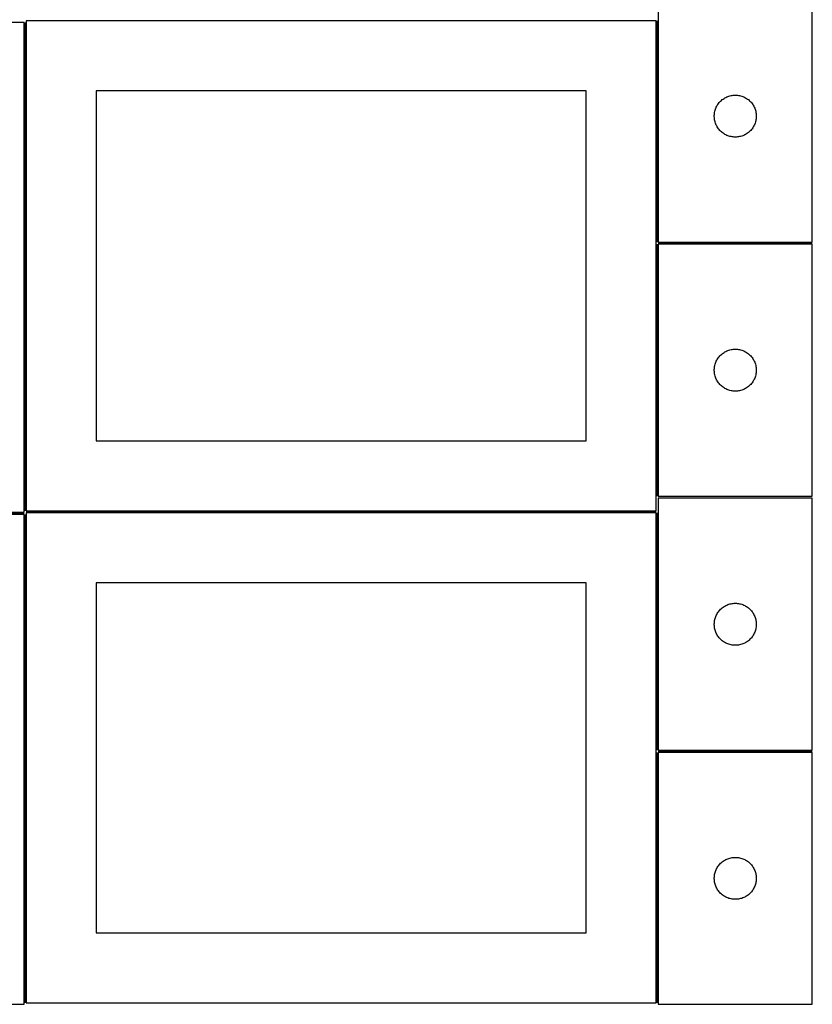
# Model space of a CAD drawing. Header units: millimetres. Extents: x 7 to 1493, y 7 to 2993.
# Tile 2 of 13: x 908 to 1475, y 7 to 710. Entities that reach past the tile are written whole.
import ezdxf

# ---------------------------------------------------------------- set-up
doc = ezdxf.new("R2010")
doc.units = ezdxf.units.MM
doc.layers.add('COMMON', color=5, linetype='CONTINUOUS', true_color=0x0000ff)
doc.layers.add('CUT', color=7, linetype='CONTINUOUS', true_color=0x000000)

msp = doc.modelspace()

# ---------------------------------------------------------------- linework, layer by layer
at = {"layer": 'COMMON'}
for p, q in [((912.35985, 708.074292), (912.35985, 359.166926)), ((1363.859851, 709.166926), (1363.859851, 551.084474)), ((1363.859851, 549.584473), (1363.859851, 369.584473)), ((1364.609852, 550.334473), (1474.609852, 550.334473)), ((461.60985, 357.324291), (911.60985, 357.324291)), ((912.35985, 356.574291), (912.35985, 7.666925)), ((913.109851, 358.416925), (1363.109851, 358.416925)), ((1363.859851, 357.666925), (1363.859851, 188.023869)), ((1363.859851, 186.523868), (1363.859851, 7.666925)), ((1364.609852, 187.273868), (1474.609852, 187.273868))]:
    msp.add_line(p, q, dxfattribs=at)
at = {"layer": 'CUT'}
for p, q in [((1364.609852, 731.084474), (1364.609852, 551.084474)), ((1474.609852, 551.084474), (1474.609852, 731.084474)), ((911.60985, 708.074292), (461.60985, 708.074292)), ((911.60985, 358.074292), (911.60985, 708.074292)), ((1363.109851, 709.166926), (913.109851, 709.166926)), ((913.109851, 709.166926), (913.109851, 359.166926)), ((1363.109851, 359.166926), (1363.109851, 709.166926)), ((1313.109851, 659.166926), (963.109851, 659.166926)), ((963.109851, 659.166926), (963.109851, 409.166926)), ((1313.109851, 409.166926), (1313.109851, 659.166926)), ((1412.221631, 654.138753), (1412.903445, 654.50178)), ((1412.903445, 654.50178), (1413.603043, 654.829228)), ((1413.603043, 654.829228), (1414.31857, 655.120226)), ((1414.31857, 655.120226), (1415.048129, 655.374005)), ((1415.048129, 655.374005), (1415.789785, 655.58989)), ((1415.789785, 655.58989), (1416.541571, 655.767309)), ((1416.541571, 655.767309), (1417.301493, 655.905793)), ((1417.301493, 655.905793), (1418.067537, 656.004972)), ((1418.067537, 656.004972), (1418.83767, 656.064585)), ((1418.83767, 656.064585), (1419.609852, 656.084474)), ((1419.609852, 656.084474), (1420.382033, 656.064585)), ((1420.382033, 656.064585), (1421.152167, 656.004972)), ((1421.152167, 656.004972), (1421.91821, 655.905793)), ((1421.91821, 655.905793), (1422.678133, 655.767309)), ((1422.678133, 655.767309), (1423.429919, 655.58989)), ((1423.429919, 655.58989), (1424.171574, 655.374005)), ((1424.171574, 655.374005), (1424.901133, 655.120226)), ((1424.901133, 655.120226), (1425.61666, 654.829228)), ((1425.61666, 654.829228), (1426.316259, 654.50178)), ((1426.316259, 654.50178), (1426.998073, 654.138753)), ((1405.714992, 646.735392), (1406.024318, 647.44319)), ((1406.024318, 647.44319), (1406.36967, 648.134125)), ((1406.36967, 648.134125), (1406.750132, 648.806366)), ((1406.750132, 648.806366), (1407.164696, 649.45813)), ((1407.164696, 649.45813), (1407.612263, 650.087688)), ((1407.612263, 650.087688), (1408.091645, 650.693372)), ((1408.091645, 650.693372), (1408.601571, 651.273574)), ((1408.601571, 651.273574), (1409.140689, 651.826757)), ((1409.140689, 651.826757), (1409.70757, 652.351453)), ((1409.70757, 652.351453), (1410.300709, 652.846271)), ((1410.300709, 652.846271), (1410.918535, 653.309899)), ((1410.918535, 653.309899), (1411.559409, 653.741107)), ((1411.559409, 653.741107), (1412.221631, 654.138753)), ((1426.998073, 654.138753), (1427.660295, 653.741107)), ((1427.660295, 653.741107), (1428.301168, 653.309899)), ((1428.301168, 653.309899), (1428.918994, 652.846271)), ((1428.918994, 652.846271), (1429.512134, 652.351453)), ((1429.512134, 652.351453), (1430.079014, 651.826757)), ((1430.079014, 651.826757), (1430.618132, 651.273574)), ((1430.618132, 651.273574), (1431.128058, 650.693372)), ((1431.128058, 650.693372), (1431.60744, 650.087688)), ((1431.60744, 650.087688), (1432.055007, 649.45813)), ((1432.055007, 649.45813), (1432.469571, 648.806366)), ((1432.469571, 648.806366), (1432.850034, 648.134125)), ((1432.850034, 648.134125), (1433.195386, 647.44319)), ((1433.195386, 647.44319), (1433.504711, 646.735392)), ((1404.614825, 641.470693), (1404.654589, 642.242106)), ((1404.614825, 640.698255), (1404.614825, 641.470693)), ((1404.654589, 639.926842), (1404.614825, 640.698255)), ((1404.654589, 642.242106), (1404.734012, 643.010449)), ((1404.734012, 643.010449), (1404.852882, 643.773685)), ((1404.852882, 643.773685), (1405.010886, 644.52979)), ((1405.010886, 644.52979), (1405.207604, 645.276759)), ((1405.207604, 645.276759), (1405.442513, 646.01261)), ((1405.442513, 646.01261), (1405.714992, 646.735392)), ((1433.504711, 646.735392), (1433.77719, 646.01261)), ((1433.77719, 646.01261), (1434.0121, 645.276759)), ((1434.0121, 645.276759), (1434.208817, 644.52979)), ((1434.208817, 644.52979), (1434.366821, 643.773685)), ((1434.366821, 643.773685), (1434.485692, 643.010449)), ((1434.485692, 643.010449), (1434.565115, 642.242106)), ((1434.565115, 642.242106), (1434.604879, 641.470693)), ((1434.604879, 640.698255), (1434.565115, 639.926842)), ((1434.604879, 641.470693), (1434.604879, 640.698255)), ((1404.734012, 639.158499), (1404.654589, 639.926842)), ((1404.852882, 638.395263), (1404.734012, 639.158499)), ((1405.010886, 637.639158), (1404.852882, 638.395263)), ((1405.207604, 636.89219), (1405.010886, 637.639158)), ((1405.442513, 636.156338), (1405.207604, 636.89219)), ((1405.714992, 635.433556), (1405.442513, 636.156338)), ((1406.024318, 634.725758), (1405.714992, 635.433556)), ((1406.36967, 634.034823), (1406.024318, 634.725758)), ((1406.750132, 633.362582), (1406.36967, 634.034823)), ((1407.164696, 632.710818), (1406.750132, 633.362582)), ((1432.469571, 633.362582), (1432.055007, 632.710818)), ((1432.850034, 634.034823), (1432.469571, 633.362582)), ((1433.195386, 634.725758), (1432.850034, 634.034823)), ((1433.504711, 635.433556), (1433.195386, 634.725758)), ((1433.77719, 636.156338), (1433.504711, 635.433556)), ((1434.0121, 636.89219), (1433.77719, 636.156338)), ((1434.208817, 637.639158), (1434.0121, 636.89219)), ((1434.366821, 638.395263), (1434.208817, 637.639158)), ((1434.485692, 639.158499), (1434.366821, 638.395263)), ((1434.565115, 639.926842), (1434.485692, 639.158499)), ((1407.612263, 632.08126), (1407.164696, 632.710818)), ((1408.091645, 631.475576), (1407.612263, 632.08126)), ((1408.601571, 630.895374), (1408.091645, 631.475576)), ((1409.140689, 630.342191), (1408.601571, 630.895374)), ((1409.70757, 629.817495), (1409.140689, 630.342191)), ((1410.300709, 629.322677), (1409.70757, 629.817495)), ((1410.918535, 628.859049), (1410.300709, 629.322677)), ((1411.559409, 628.427841), (1410.918535, 628.859049)), ((1412.221631, 628.030195), (1411.559409, 628.427841)), ((1412.903445, 627.667168), (1412.221631, 628.030195)), ((1413.603043, 627.33972), (1412.903445, 627.667168)), ((1414.31857, 627.048722), (1413.603043, 627.33972)), ((1415.048129, 626.794943), (1414.31857, 627.048722)), ((1415.789785, 626.579058), (1415.048129, 626.794943)), ((1416.541571, 626.401639), (1415.789785, 626.579058)), ((1417.301493, 626.263156), (1416.541571, 626.401639)), ((1418.067537, 626.163976), (1417.301493, 626.263156)), ((1418.83767, 626.104363), (1418.067537, 626.163976)), ((1419.609852, 626.084474), (1418.83767, 626.104363)), ((1420.382033, 626.104363), (1419.609852, 626.084474)), ((1421.152167, 626.163976), (1420.382033, 626.104363)), ((1421.91821, 626.263156), (1421.152167, 626.163976)), ((1422.678133, 626.401639), (1421.91821, 626.263156)), ((1423.429919, 626.579058), (1422.678133, 626.401639)), ((1424.171574, 626.794943), (1423.429919, 626.579058)), ((1424.901133, 627.048722), (1424.171574, 626.794943)), ((1425.61666, 627.33972), (1424.901133, 627.048722)), ((1426.316259, 627.667168), (1425.61666, 627.33972)), ((1426.998073, 628.030195), (1426.316259, 627.667168)), ((1427.660295, 628.427841), (1426.998073, 628.030195)), ((1428.301168, 628.859049), (1427.660295, 628.427841)), ((1428.918994, 629.322677), (1428.301168, 628.859049)), ((1429.512134, 629.817495), (1428.918994, 629.322677)), ((1430.079014, 630.342191), (1429.512134, 629.817495)), ((1430.618132, 630.895374), (1430.079014, 630.342191)), ((1431.128058, 631.475576), (1430.618132, 630.895374)), ((1431.60744, 632.08126), (1431.128058, 631.475576)), ((1432.055007, 632.710818), (1431.60744, 632.08126)), ((1364.609852, 551.084474), (1474.609852, 551.084474)), ((1474.609852, 549.584473), (1364.609852, 549.584473)), ((1364.609852, 549.584473), (1364.609852, 369.584473)), ((1474.609852, 369.584473), (1474.609852, 549.584473)), ((1409.70757, 470.851452), (1410.300709, 471.34627)), ((1410.300709, 471.34627), (1410.918535, 471.809898)), ((1410.918535, 471.809898), (1411.559409, 472.241106)), ((1411.559409, 472.241106), (1412.221631, 472.638752)), ((1412.221631, 472.638752), (1412.903445, 473.001779)), ((1412.903445, 473.001779), (1413.603043, 473.329227)), ((1413.603043, 473.329227), (1414.31857, 473.620225)), ((1414.31857, 473.620225), (1415.048129, 473.874004)), ((1415.048129, 473.874004), (1415.789785, 474.089889)), ((1415.789785, 474.089889), (1416.541571, 474.267308)), ((1416.541571, 474.267308), (1417.301493, 474.405792)), ((1417.301493, 474.405792), (1418.067537, 474.504971)), ((1418.067537, 474.504971), (1418.83767, 474.564584)), ((1418.83767, 474.564584), (1419.609852, 474.584473)), ((1419.609852, 474.584473), (1420.382033, 474.564584)), ((1420.382033, 474.564584), (1421.152167, 474.504971)), ((1421.152167, 474.504971), (1421.91821, 474.405792)), ((1421.91821, 474.405792), (1422.678133, 474.267308)), ((1422.678133, 474.267308), (1423.429919, 474.089889)), ((1423.429919, 474.089889), (1424.171574, 473.874004)), ((1424.171574, 473.874004), (1424.901133, 473.620225)), ((1424.901133, 473.620225), (1425.61666, 473.329227)), ((1425.61666, 473.329227), (1426.316259, 473.001779)), ((1426.316259, 473.001779), (1426.998073, 472.638752)), ((1426.998073, 472.638752), (1427.660295, 472.241106)), ((1427.660295, 472.241106), (1428.301168, 471.809898)), ((1428.301168, 471.809898), (1428.918994, 471.34627)), ((1428.918994, 471.34627), (1429.512134, 470.851452)), ((1405.207604, 463.776758), (1405.442513, 464.512609)), ((1405.442513, 464.512609), (1405.714992, 465.235391)), ((1405.714992, 465.235391), (1406.024318, 465.943189)), ((1406.024318, 465.943189), (1406.36967, 466.634124)), ((1406.36967, 466.634124), (1406.750132, 467.306365)), ((1406.750132, 467.306365), (1407.164696, 467.958129)), ((1407.164696, 467.958129), (1407.612263, 468.587687)), ((1407.612263, 468.587687), (1408.091645, 469.193371)), ((1408.091645, 469.193371), (1408.601571, 469.773573)), ((1408.601571, 469.773573), (1409.140689, 470.326756)), ((1409.140689, 470.326756), (1409.70757, 470.851452)), ((1429.512134, 470.851452), (1430.079014, 470.326756)), ((1430.079014, 470.326756), (1430.618132, 469.773573)), ((1430.618132, 469.773573), (1431.128058, 469.193371)), ((1431.128058, 469.193371), (1431.60744, 468.587687)), ((1431.60744, 468.587687), (1432.055007, 467.958129)), ((1432.055007, 467.958129), (1432.469571, 467.306365)), ((1432.469571, 467.306365), (1432.850034, 466.634124)), ((1432.850034, 466.634124), (1433.195386, 465.943189)), ((1433.195386, 465.943189), (1433.504711, 465.235391)), ((1433.504711, 465.235391), (1433.77719, 464.512609)), ((1433.77719, 464.512609), (1434.0121, 463.776758)), ((1404.614825, 459.970692), (1404.654589, 460.742105)), ((1404.614825, 459.198254), (1404.614825, 459.970692)), ((1404.654589, 458.426841), (1404.614825, 459.198254)), ((1404.654589, 460.742105), (1404.734012, 461.510448)), ((1404.734012, 457.658498), (1404.654589, 458.426841)), ((1404.734012, 461.510448), (1404.852882, 462.273684)), ((1404.852882, 456.895262), (1404.734012, 457.658498)), ((1404.852882, 462.273684), (1405.010886, 463.029789)), ((1405.010886, 463.029789), (1405.207604, 463.776758)), ((1434.0121, 463.776758), (1434.208817, 463.029789)), ((1434.208817, 463.029789), (1434.366821, 462.273684)), ((1434.366821, 462.273684), (1434.485692, 461.510448)), ((1434.485692, 457.658498), (1434.366821, 456.895262)), ((1434.485692, 461.510448), (1434.565115, 460.742105)), ((1434.565115, 458.426841), (1434.485692, 457.658498)), ((1434.565115, 460.742105), (1434.604879, 459.970692)), ((1434.604879, 459.198254), (1434.565115, 458.426841)), ((1434.604879, 459.970692), (1434.604879, 459.198254)), ((1405.010886, 456.139157), (1404.852882, 456.895262)), ((1405.207604, 455.392189), (1405.010886, 456.139157)), ((1405.442513, 454.656337), (1405.207604, 455.392189)), ((1405.714992, 453.933555), (1405.442513, 454.656337)), ((1406.024318, 453.225757), (1405.714992, 453.933555)), ((1406.36967, 452.534822), (1406.024318, 453.225757)), ((1406.750132, 451.862581), (1406.36967, 452.534822)), ((1407.164696, 451.210817), (1406.750132, 451.862581)), ((1407.612263, 450.581259), (1407.164696, 451.210817)), ((1408.091645, 449.975575), (1407.612263, 450.581259)), ((1431.60744, 450.581259), (1431.128058, 449.975575)), ((1432.055007, 451.210817), (1431.60744, 450.581259)), ((1432.469571, 451.862581), (1432.055007, 451.210817)), ((1432.850034, 452.534822), (1432.469571, 451.862581)), ((1433.195386, 453.225757), (1432.850034, 452.534822)), ((1433.504711, 453.933555), (1433.195386, 453.225757)), ((1433.77719, 454.656337), (1433.504711, 453.933555)), ((1434.0121, 455.392189), (1433.77719, 454.656337)), ((1434.208817, 456.139157), (1434.0121, 455.392189)), ((1434.366821, 456.895262), (1434.208817, 456.139157)), ((1408.601571, 449.395373), (1408.091645, 449.975575)), ((1409.140689, 448.84219), (1408.601571, 449.395373)), ((1409.70757, 448.317494), (1409.140689, 448.84219)), ((1410.300709, 447.822676), (1409.70757, 448.317494)), ((1410.918535, 447.359048), (1410.300709, 447.822676)), ((1411.559409, 446.92784), (1410.918535, 447.359048)), ((1412.221631, 446.530194), (1411.559409, 446.92784)), ((1412.903445, 446.167167), (1412.221631, 446.530194)), ((1413.603043, 445.839719), (1412.903445, 446.167167)), ((1414.31857, 445.548721), (1413.603043, 445.839719)), ((1415.048129, 445.294942), (1414.31857, 445.548721)), ((1415.789785, 445.079057), (1415.048129, 445.294942)), ((1416.541571, 444.901638), (1415.789785, 445.079057)), ((1417.301493, 444.763155), (1416.541571, 444.901638)), ((1418.067537, 444.663975), (1417.301493, 444.763155)), ((1418.83767, 444.604362), (1418.067537, 444.663975)), ((1419.609852, 444.584473), (1418.83767, 444.604362)), ((1420.382033, 444.604362), (1419.609852, 444.584473)), ((1421.152167, 444.663975), (1420.382033, 444.604362)), ((1421.91821, 444.763155), (1421.152167, 444.663975)), ((1422.678133, 444.901638), (1421.91821, 444.763155)), ((1423.429919, 445.079057), (1422.678133, 444.901638)), ((1424.171574, 445.294942), (1423.429919, 445.079057)), ((1424.901133, 445.548721), (1424.171574, 445.294942)), ((1425.61666, 445.839719), (1424.901133, 445.548721)), ((1426.316259, 446.167167), (1425.61666, 445.839719)), ((1426.998073, 446.530194), (1426.316259, 446.167167)), ((1427.660295, 446.92784), (1426.998073, 446.530194)), ((1428.301168, 447.359048), (1427.660295, 446.92784)), ((1428.918994, 447.822676), (1428.301168, 447.359048)), ((1429.512134, 448.317494), (1428.918994, 447.822676)), ((1430.079014, 448.84219), (1429.512134, 448.317494)), ((1430.618132, 449.395373), (1430.079014, 448.84219)), ((1431.128058, 449.975575), (1430.618132, 449.395373)), ((963.109851, 409.166926), (1313.109851, 409.166926)), ((1364.609852, 369.584473), (1474.609852, 369.584473)), ((1474.609852, 368.023869), (1364.609852, 368.023869)), ((1364.609852, 368.023869), (1364.609852, 188.023869)), ((1474.609852, 188.023869), (1474.609852, 368.023869)), ((913.109851, 359.166926), (1363.109851, 359.166926)), ((461.60985, 358.074292), (911.60985, 358.074292)), ((911.60985, 356.574291), (461.60985, 356.574291)), ((911.60985, 6.574291), (911.60985, 356.574291)), ((1363.109851, 357.666925), (913.109851, 357.666925)), ((913.109851, 357.666925), (913.109851, 7.666925)), ((1363.109851, 7.666925), (1363.109851, 357.666925)), ((1313.109851, 307.666925), (963.109851, 307.666925)), ((963.109851, 307.666925), (963.109851, 57.666925)), ((1313.109851, 57.666925), (1313.109851, 307.666925)), ((1408.601571, 288.212969), (1409.140689, 288.766152)), ((1409.140689, 288.766152), (1409.70757, 289.290848)), ((1409.70757, 289.290848), (1410.300709, 289.785666)), ((1410.300709, 289.785666), (1410.918535, 290.249294)), ((1410.918535, 290.249294), (1411.559409, 290.680502)), ((1411.559409, 290.680502), (1412.221631, 291.078148)), ((1412.221631, 291.078148), (1412.903445, 291.441175)), ((1412.903445, 291.441175), (1413.603043, 291.768623)), ((1413.603043, 291.768623), (1414.31857, 292.059621)), ((1414.31857, 292.059621), (1415.048129, 292.3134)), ((1415.048129, 292.3134), (1415.789785, 292.529285)), ((1415.789785, 292.529285), (1416.541571, 292.706704)), ((1416.541571, 292.706704), (1417.301493, 292.845187)), ((1417.301493, 292.845187), (1418.067537, 292.944367)), ((1418.067537, 292.944367), (1418.83767, 293.00398)), ((1418.83767, 293.00398), (1419.609852, 293.023869)), ((1419.609852, 293.023869), (1420.382033, 293.00398)), ((1420.382033, 293.00398), (1421.152167, 292.944367)), ((1421.152167, 292.944367), (1421.91821, 292.845187)), ((1421.91821, 292.845187), (1422.678133, 292.706704)), ((1422.678133, 292.706704), (1423.429919, 292.529285)), ((1423.429919, 292.529285), (1424.171574, 292.3134)), ((1424.171574, 292.3134), (1424.901133, 292.059621)), ((1424.901133, 292.059621), (1425.61666, 291.768623)), ((1425.61666, 291.768623), (1426.316259, 291.441175)), ((1426.316259, 291.441175), (1426.998073, 291.078148)), ((1426.998073, 291.078148), (1427.660295, 290.680502)), ((1427.660295, 290.680502), (1428.301168, 290.249294)), ((1428.301168, 290.249294), (1428.918994, 289.785666)), ((1428.918994, 289.785666), (1429.512134, 289.290848)), ((1429.512134, 289.290848), (1430.079014, 288.766152)), ((1430.079014, 288.766152), (1430.618132, 288.212969)), ((1404.852882, 280.71308), (1405.010886, 281.469185)), ((1405.010886, 281.469185), (1405.207604, 282.216153)), ((1405.207604, 282.216153), (1405.442513, 282.952005)), ((1405.442513, 282.952005), (1405.714992, 283.674787)), ((1405.714992, 283.674787), (1406.024318, 284.382585)), ((1406.024318, 284.382585), (1406.36967, 285.07352)), ((1406.36967, 285.07352), (1406.750132, 285.745761)), ((1406.750132, 285.745761), (1407.164696, 286.397525)), ((1407.164696, 286.397525), (1407.612263, 287.027083)), ((1407.612263, 287.027083), (1408.091645, 287.632767)), ((1408.091645, 287.632767), (1408.601571, 288.212969)), ((1430.618132, 288.212969), (1431.128058, 287.632767)), ((1431.128058, 287.632767), (1431.60744, 287.027083)), ((1431.60744, 287.027083), (1432.055007, 286.397525)), ((1432.055007, 286.397525), (1432.469571, 285.745761)), ((1432.469571, 285.745761), (1432.850034, 285.07352)), ((1432.850034, 285.07352), (1433.195386, 284.382585)), ((1433.195386, 284.382585), (1433.504711, 283.674787)), ((1433.504711, 283.674787), (1433.77719, 282.952005)), ((1433.77719, 282.952005), (1434.0121, 282.216153)), ((1434.0121, 282.216153), (1434.208817, 281.469185)), ((1434.208817, 281.469185), (1434.366821, 280.71308)), ((1404.614825, 278.410088), (1404.654589, 279.181501)), ((1404.614825, 277.63765), (1404.614825, 278.410088)), ((1404.654589, 276.866237), (1404.614825, 277.63765)), ((1404.654589, 279.181501), (1404.734012, 279.949844)), ((1404.734012, 276.097894), (1404.654589, 276.866237)), ((1404.734012, 279.949844), (1404.852882, 280.71308)), ((1404.852882, 275.334658), (1404.734012, 276.097894)), ((1405.010886, 274.578553), (1404.852882, 275.334658)), ((1405.207604, 273.831584), (1405.010886, 274.578553)), ((1434.208817, 274.578553), (1434.0121, 273.831584)), ((1434.366821, 275.334658), (1434.208817, 274.578553)), ((1434.366821, 280.71308), (1434.485692, 279.949844)), ((1434.485692, 276.097894), (1434.366821, 275.334658)), ((1434.485692, 279.949844), (1434.565115, 279.181501)), ((1434.565115, 276.866237), (1434.485692, 276.097894)), ((1434.565115, 279.181501), (1434.604879, 278.410088)), ((1434.604879, 277.63765), (1434.565115, 276.866237)), ((1434.604879, 278.410088), (1434.604879, 277.63765)), ((1405.442513, 273.095733), (1405.207604, 273.831584)), ((1405.714992, 272.372951), (1405.442513, 273.095733)), ((1406.024318, 271.665153), (1405.714992, 272.372951)), ((1406.36967, 270.974218), (1406.024318, 271.665153)), ((1406.750132, 270.301977), (1406.36967, 270.974218)), ((1407.164696, 269.650213), (1406.750132, 270.301977)), ((1407.612263, 269.020655), (1407.164696, 269.650213)), ((1408.091645, 268.414971), (1407.612263, 269.020655)), ((1408.601571, 267.834769), (1408.091645, 268.414971)), ((1409.140689, 267.281586), (1408.601571, 267.834769)), ((1430.618132, 267.834769), (1430.079014, 267.281586)), ((1431.128058, 268.414971), (1430.618132, 267.834769)), ((1431.60744, 269.020655), (1431.128058, 268.414971)), ((1432.055007, 269.650213), (1431.60744, 269.020655)), ((1432.469571, 270.301977), (1432.055007, 269.650213)), ((1432.850034, 270.974218), (1432.469571, 270.301977)), ((1433.195386, 271.665153), (1432.850034, 270.974218)), ((1433.504711, 272.372951), (1433.195386, 271.665153)), ((1433.77719, 273.095733), (1433.504711, 272.372951)), ((1434.0121, 273.831584), (1433.77719, 273.095733)), ((1409.70757, 266.75689), (1409.140689, 267.281586)), ((1410.300709, 266.262072), (1409.70757, 266.75689)), ((1410.918535, 265.798444), (1410.300709, 266.262072)), ((1411.559409, 265.367236), (1410.918535, 265.798444)), ((1412.221631, 264.96959), (1411.559409, 265.367236)), ((1412.903445, 264.606563), (1412.221631, 264.96959)), ((1413.603043, 264.279115), (1412.903445, 264.606563)), ((1414.31857, 263.988117), (1413.603043, 264.279115)), ((1415.048129, 263.734338), (1414.31857, 263.988117)), ((1415.789785, 263.518453), (1415.048129, 263.734338)), ((1416.541571, 263.341034), (1415.789785, 263.518453)), ((1417.301493, 263.202551), (1416.541571, 263.341034)), ((1418.067537, 263.103371), (1417.301493, 263.202551)), ((1418.83767, 263.043758), (1418.067537, 263.103371)), ((1419.609852, 263.023869), (1418.83767, 263.043758)), ((1420.382033, 263.043758), (1419.609852, 263.023869)), ((1421.152167, 263.103371), (1420.382033, 263.043758)), ((1421.91821, 263.202551), (1421.152167, 263.103371)), ((1422.678133, 263.341034), (1421.91821, 263.202551)), ((1423.429919, 263.518453), (1422.678133, 263.341034)), ((1424.171574, 263.734338), (1423.429919, 263.518453)), ((1424.901133, 263.988117), (1424.171574, 263.734338)), ((1425.61666, 264.279115), (1424.901133, 263.988117)), ((1426.316259, 264.606563), (1425.61666, 264.279115)), ((1426.998073, 264.96959), (1426.316259, 264.606563)), ((1427.660295, 265.367236), (1426.998073, 264.96959)), ((1428.301168, 265.798444), (1427.660295, 265.367236)), ((1428.918994, 266.262072), (1428.301168, 265.798444)), ((1429.512134, 266.75689), (1428.918994, 266.262072)), ((1430.079014, 267.281586), (1429.512134, 266.75689)), ((1364.609852, 188.023869), (1474.609852, 188.023869)), ((1364.609852, 186.523868), (1364.609852, 6.523868)), ((1474.609852, 186.523868), (1364.609852, 186.523868)), ((1474.609852, 6.523868), (1474.609852, 186.523868)), ((1407.164696, 104.897524), (1407.612263, 105.527082)), ((1407.612263, 105.527082), (1408.091645, 106.132766)), ((1408.091645, 106.132766), (1408.601571, 106.712968)), ((1408.601571, 106.712968), (1409.140689, 107.266151)), ((1409.140689, 107.266151), (1409.70757, 107.790847)), ((1409.70757, 107.790847), (1410.300709, 108.285665)), ((1410.300709, 108.285665), (1410.918535, 108.749293)), ((1410.918535, 108.749293), (1411.559409, 109.180501)), ((1411.559409, 109.180501), (1412.221631, 109.578147)), ((1412.221631, 109.578147), (1412.903445, 109.941174)), ((1412.903445, 109.941174), (1413.603043, 110.268622)), ((1413.603043, 110.268622), (1414.31857, 110.55962)), ((1414.31857, 110.55962), (1415.048129, 110.813399)), ((1415.048129, 110.813399), (1415.789785, 111.029284)), ((1415.789785, 111.029284), (1416.541571, 111.206703)), ((1416.541571, 111.206703), (1417.301493, 111.345186)), ((1417.301493, 111.345186), (1418.067537, 111.444366)), ((1418.067537, 111.444366), (1418.83767, 111.503979)), ((1418.83767, 111.503979), (1419.609852, 111.523868)), ((1419.609852, 111.523868), (1420.382033, 111.503979)), ((1420.382033, 111.503979), (1421.152167, 111.444366)), ((1421.152167, 111.444366), (1421.91821, 111.345186)), ((1421.91821, 111.345186), (1422.678133, 111.206703)), ((1422.678133, 111.206703), (1423.429919, 111.029284)), ((1423.429919, 111.029284), (1424.171574, 110.813399)), ((1424.171574, 110.813399), (1424.901133, 110.55962)), ((1424.901133, 110.55962), (1425.61666, 110.268622)), ((1425.61666, 110.268622), (1426.316259, 109.941174)), ((1426.316259, 109.941174), (1426.998073, 109.578147)), ((1426.998073, 109.578147), (1427.660295, 109.180501)), ((1427.660295, 109.180501), (1428.301168, 108.749293)), ((1428.301168, 108.749293), (1428.918994, 108.285665)), ((1428.918994, 108.285665), (1429.512134, 107.790847)), ((1429.512134, 107.790847), (1430.079014, 107.266151)), ((1430.079014, 107.266151), (1430.618132, 106.712968)), ((1430.618132, 106.712968), (1431.128058, 106.132766)), ((1431.128058, 106.132766), (1431.60744, 105.527082)), ((1431.60744, 105.527082), (1432.055007, 104.897524)), ((1404.734012, 98.449843), (1404.852882, 99.213079)), ((1404.852882, 99.213079), (1405.010886, 99.969184)), ((1405.010886, 99.969184), (1405.207604, 100.716152)), ((1405.207604, 100.716152), (1405.442513, 101.452004)), ((1405.442513, 101.452004), (1405.714992, 102.174786)), ((1405.714992, 102.174786), (1406.024318, 102.882584)), ((1406.024318, 102.882584), (1406.36967, 103.573519)), ((1406.36967, 103.573519), (1406.750132, 104.24576)), ((1406.750132, 104.24576), (1407.164696, 104.897524)), ((1432.055007, 104.897524), (1432.469571, 104.24576)), ((1432.469571, 104.24576), (1432.850034, 103.573519)), ((1432.850034, 103.573519), (1433.195386, 102.882584)), ((1433.195386, 102.882584), (1433.504711, 102.174786)), ((1433.504711, 102.174786), (1433.77719, 101.452004)), ((1433.77719, 101.452004), (1434.0121, 100.716152)), ((1434.0121, 100.716152), (1434.208817, 99.969184)), ((1434.208817, 99.969184), (1434.366821, 99.213079)), ((1434.366821, 99.213079), (1434.485692, 98.449843)), ((1404.614825, 96.910087), (1404.654589, 97.6815)), ((1404.614825, 96.137649), (1404.614825, 96.910087)), ((1404.654589, 95.366236), (1404.614825, 96.137649)), ((1404.654589, 97.6815), (1404.734012, 98.449843)), ((1404.734012, 94.597893), (1404.654589, 95.366236)), ((1404.852882, 93.834657), (1404.734012, 94.597893)), ((1405.010886, 93.078552), (1404.852882, 93.834657)), ((1405.207604, 92.331583), (1405.010886, 93.078552)), ((1405.442513, 91.595732), (1405.207604, 92.331583)), ((1405.714992, 90.87295), (1405.442513, 91.595732)), ((1433.77719, 91.595732), (1433.504711, 90.87295)), ((1434.0121, 92.331583), (1433.77719, 91.595732)), ((1434.208817, 93.078552), (1434.0121, 92.331583)), ((1434.366821, 93.834657), (1434.208817, 93.078552)), ((1434.485692, 94.597893), (1434.366821, 93.834657)), ((1434.485692, 98.449843), (1434.565115, 97.6815)), ((1434.565115, 95.366236), (1434.485692, 94.597893)), ((1434.565115, 97.6815), (1434.604879, 96.910087)), ((1434.604879, 96.137649), (1434.565115, 95.366236)), ((1434.604879, 96.910087), (1434.604879, 96.137649)), ((1406.024318, 90.165152), (1405.714992, 90.87295)), ((1406.36967, 89.474217), (1406.024318, 90.165152)), ((1406.750132, 88.801976), (1406.36967, 89.474217)), ((1407.164696, 88.150212), (1406.750132, 88.801976)), ((1407.612263, 87.520654), (1407.164696, 88.150212)), ((1408.091645, 86.91497), (1407.612263, 87.520654)), ((1408.601571, 86.334768), (1408.091645, 86.91497)), ((1409.140689, 85.781585), (1408.601571, 86.334768)), ((1409.70757, 85.256889), (1409.140689, 85.781585)), ((1410.300709, 84.762071), (1409.70757, 85.256889)), ((1410.918535, 84.298443), (1410.300709, 84.762071)), ((1428.918994, 84.762071), (1428.301168, 84.298443)), ((1429.512134, 85.256889), (1428.918994, 84.762071)), ((1430.079014, 85.781585), (1429.512134, 85.256889)), ((1430.618132, 86.334768), (1430.079014, 85.781585)), ((1431.128058, 86.91497), (1430.618132, 86.334768)), ((1431.60744, 87.520654), (1431.128058, 86.91497)), ((1432.055007, 88.150212), (1431.60744, 87.520654)), ((1432.469571, 88.801976), (1432.055007, 88.150212)), ((1432.850034, 89.474217), (1432.469571, 88.801976)), ((1433.195386, 90.165152), (1432.850034, 89.474217)), ((1433.504711, 90.87295), (1433.195386, 90.165152)), ((1411.559409, 83.867235), (1410.918535, 84.298443)), ((1412.221631, 83.469589), (1411.559409, 83.867235)), ((1412.903445, 83.106562), (1412.221631, 83.469589)), ((1413.603043, 82.779114), (1412.903445, 83.106562)), ((1414.31857, 82.488116), (1413.603043, 82.779114)), ((1415.048129, 82.234337), (1414.31857, 82.488116)), ((1415.789785, 82.018452), (1415.048129, 82.234337)), ((1416.541571, 81.841033), (1415.789785, 82.018452)), ((1417.301493, 81.70255), (1416.541571, 81.841033)), ((1418.067537, 81.60337), (1417.301493, 81.70255)), ((1418.83767, 81.543757), (1418.067537, 81.60337)), ((1419.609852, 81.523868), (1418.83767, 81.543757)), ((1420.382033, 81.543757), (1419.609852, 81.523868)), ((1421.152167, 81.60337), (1420.382033, 81.543757)), ((1421.91821, 81.70255), (1421.152167, 81.60337)), ((1422.678133, 81.841033), (1421.91821, 81.70255)), ((1423.429919, 82.018452), (1422.678133, 81.841033)), ((1424.171574, 82.234337), (1423.429919, 82.018452)), ((1424.901133, 82.488116), (1424.171574, 82.234337)), ((1425.61666, 82.779114), (1424.901133, 82.488116)), ((1426.316259, 83.106562), (1425.61666, 82.779114)), ((1426.998073, 83.469589), (1426.316259, 83.106562)), ((1427.660295, 83.867235), (1426.998073, 83.469589)), ((1428.301168, 84.298443), (1427.660295, 83.867235)), ((963.109851, 57.666925), (1313.109851, 57.666925)), ((913.109851, 7.666925), (1363.109851, 7.666925)), ((461.60985, 6.574291), (911.60985, 6.574291)), ((1364.609852, 6.523868), (1474.609852, 6.523868))]:
    msp.add_line(p, q, dxfattribs=at)

doc.saveas('drawing.dxf')
